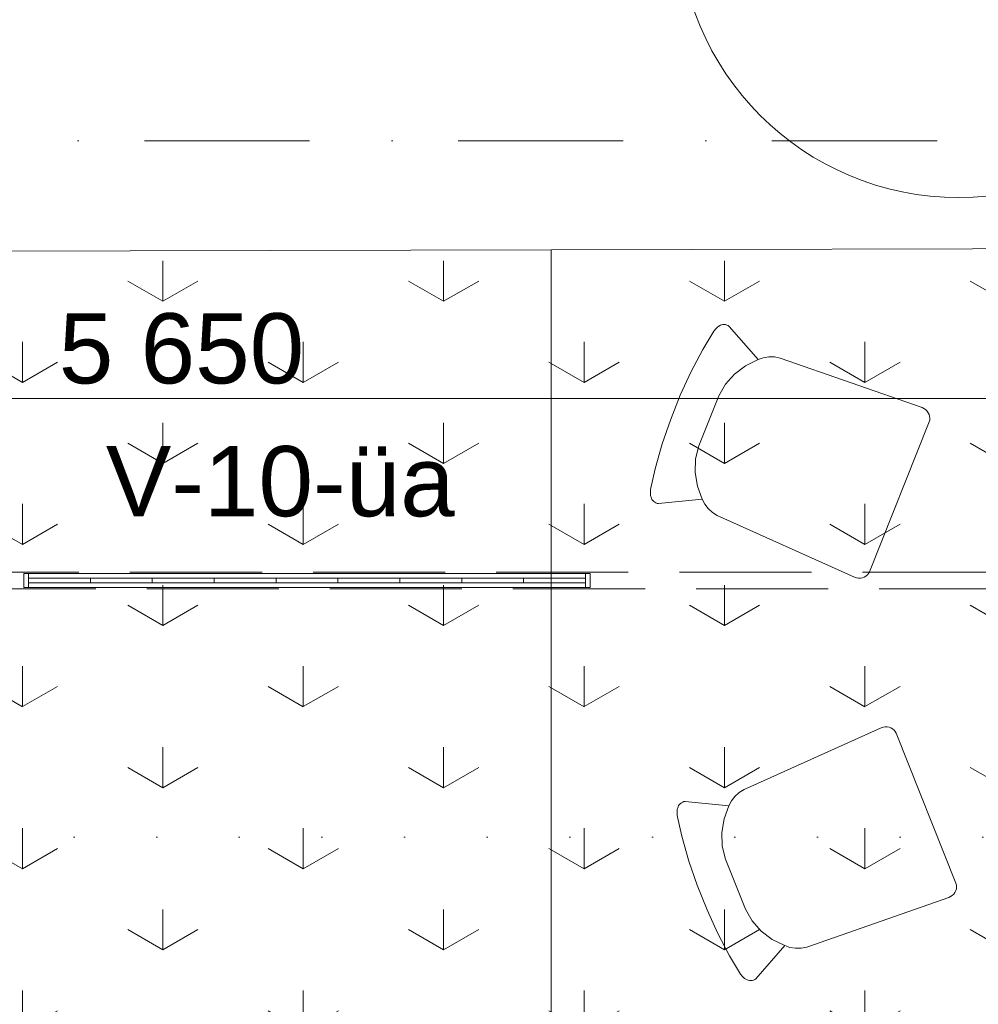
# Model space of a CAD drawing. Header units: millimetres. Extents: x -2532 to 181134, y -4151 to 53885.
# Tile 115 of 220: x 21595 to 23643, y 5600 to 7703. Entities that reach past the tile are written whole.
import ezdxf
from ezdxf.enums import TextEntityAlignment as Align

# ---------------------------------------------------------------- set-up
doc = ezdxf.new("R2010")
doc.units = ezdxf.units.MM
doc.header["$MEASUREMENT"] = 0
for name, pattern in [('Dense Dotted', [176.388884, 0, -176.388884]), ('Dot & Dashed', [670.277762, 352.777767, -176.388884, 0, -141.111112]), ('Hidden Line', [391.222223, 282.222223, -109])]:
    doc.linetypes.add(name, pattern=pattern)
for name, color, linetype in [('AR - Lõikejoon plaanis', 7, 'Continuous'), ('AR - Mööbel', 7, 'Continuous'), ('AR - Teljed', 7, 'Continuous'), ('New_SA - ripplaed', 7, 'Continuous'), ('SA - tähistused - valgustus', 7, 'Continuous'), ('SA - valgustid', 7, 'Continuous')]:
    doc.layers.add(name, color=color, linetype=linetype)
for name, color, linetype, lineweight in [('AR - Lõikejoon plaanis_Pen_No__85', 7, 'Continuous', 9), ('AR - Mööbel_Pen_No__221', 252, 'Continuous', 13), ('AR - Mööbel_Pen_No__4', 8, 'Continuous', 13), ('AR - Teljed_Pen_No__4', 8, 'Continuous', 13), ('New_SA - ripplaed_Pen_No__207', 5, 'Continuous', 9), ('SA - tähistused - valgustus_Pen_No__105', 30, 'Continuous', 5), ('SA - tähistused - valgustus_Pen_No__25', 5, 'Continuous', 15), ('SA - valgustid_Pen_No__105', 30, 'Continuous', 5)]:
    doc.layers.add(name, color=color, linetype=linetype, lineweight=lineweight)
doc.styles.add('GENERATED_STYLE_1', font='txt')
doc.styles.add('GENERATED_STYLE_3', font='txt')
doc.dimstyles.new('GENERATED_STYLE__11', dxfattribs={"dimtxt": 150, "dimasz": 76, "dimexe": 0.18, "dimexo": 0.0625, "dimgap": 0.09, "dimtad": 1, "dimtih": 1, "dimtoh": 1, "dimdec": 0, "dimzin": 0, "dimdsep": 46, "dimtxsty": 'GENERATED_STYLE_3', "dimblk": 'ARROWHEAD_2', "dimblk1": 'ARROWHEAD_2', "dimblk2": 'ARROWHEAD_2', "dimcen": 0.09, "dimse1": 1, "dimse2": 1, "dimclrd": 256, "dimclre": 256, "dimclrt": 256, "dimadec": 0, "dimazin": 0, "dimtfac": 1, "dimtdec": 4, "dimtmove": 0, "dimatfit": 3, "dimfxl": 0, "dimtolj": 1, "dimtzin": 0, "dimarcsym": 0})
doc.dimstyles.new('GENERATED_STYLE__2', dxfattribs={"dimtxt": 150, "dimasz": 76, "dimexe": 0.18, "dimexo": 0.0625, "dimgap": 0.09, "dimtad": 1, "dimtih": 1, "dimtoh": 1, "dimdec": 0, "dimzin": 0, "dimdsep": 46, "dimtxsty": 'GENERATED_STYLE_3', "dimblk": 'ARROWHEAD_2', "dimblk1": 'ARROWHEAD_2', "dimblk2": 'ARROWHEAD_2', "dimcen": 0.09, "dimse1": 1, "dimse2": 1, "dimclrd": 256, "dimclre": 256, "dimclrt": 256, "dimadec": 0, "dimazin": 0, "dimtfac": 1, "dimtdec": 4, "dimtmove": 0, "dimatfit": 3, "dimfxl": 0, "dimtolj": 1, "dimtzin": 0, "dimarcsym": 0})
pattern_1 = [(90, (0, 0), (-600, 0), [86.6025, -259.808]), (90, (300, 173.2), (-600, 0), [86.6025, -259.808]), (30, (0, 0), (-300, 519.615), [86.6025, -259.808]), (30, (0, 346.4), (-300, 519.615), [86.6025, -259.808]), (150, (0, 0), (300, 519.615), [86.6025, -259.808]), (150, (0, 346.4), (300, 519.615), [86.6025, -259.808])]

# ---------------------------------------------------------------- blocks, each defined once
blk = doc.blocks.new('Slab_69_1', base_point=(24201.1, 7923.2))
at = {"layer": 'AR - Mööbel_Pen_No__221', "linetype": 'Continuous', "flags": 128}
blk.add_lwpolyline([(24201.1, 7923.2, 1), (23001.1, 7923.2, 1)], format="xyb", close=True, dxfattribs=at)
blk = doc.blocks.new('Slab_94_1', base_point=(21530.2, 5512.4))
at = {"layer": 'New_SA - ripplaed_Pen_No__207', "linetype": 'Continuous'}
h = blk.add_hatch(dxfattribs=at)
h.set_pattern_fill('Grass_0001', color=256, style=0, pattern_type=2)
h.set_pattern_definition(pattern_1)
h.paths.add_polyline_path([(21530.2, 5512.4), (22730.2, 5512.4), (22730.2, 7211.7), (21530.2, 7209.1)])
at = {"layer": 'New_SA - ripplaed_Pen_No__207', "linetype": 'Continuous', "flags": 128}
blk.add_lwpolyline([(21530.2, 5512.4), (22730.2, 5512.4), (22730.2, 7211.7), (21530.2, 7209.1)], close=True, dxfattribs=at)
blk = doc.blocks.new('Slab_104_1', base_point=(22730.2, 5512.4))
at = {"layer": 'New_SA - ripplaed_Pen_No__207', "linetype": 'Continuous'}
h = blk.add_hatch(dxfattribs=at)
h.set_pattern_fill('Grass_0001', color=256, style=0, pattern_type=2)
h.set_pattern_definition(pattern_1)
h.paths.add_polyline_path([(22730.2, 5512.4), (23930.2, 5512.4), (23930.2, 7214.4), (22730.2, 7211.7)])
at = {"layer": 'New_SA - ripplaed_Pen_No__207', "linetype": 'Continuous', "flags": 128}
blk.add_lwpolyline([(22730.2, 5512.4), (23930.2, 5512.4), (23930.2, 7214.4), (22730.2, 7211.7)], close=True, dxfattribs=at)
blk = doc.blocks.new('Standard grid marker')
at = {"layer": 'AR - Teljed_Pen_No__4', "linetype": 'Dot & Dashed'}
blk.add_line((1000, 0), (44867.9, 0), dxfattribs=at)
at = {"layer": 'AR - Teljed_Pen_No__4', "style": 'GENERATED_STYLE_1'}
for tag, p in [('AC_MarkerText_1_0', (-300, 14.3)), ('AC_MarkerText_1_1', (46167.9, 14.3))]:
    blk.add_attdef(tag, text='', height=250, dxfattribs=at).set_placement(p, align=Align.MIDDLE_CENTER)
blk = doc.blocks.new('Chair 03 22')
at = {"layer": 'AR - Mööbel_Pen_No__4', "linetype": 'Continuous'}
for p, q in [((67.7, 506.5), (22.8, 499.4)), ((122.8, 512.5), (67.7, 506.5)), ((176.3, 515), (122.8, 512.5)), ((233.7, 515), (176.3, 515)), ((287.2, 512.5), (233.7, 515)), ((342.3, 506.5), (287.2, 512.5)), ((387.2, 499.4), (342.3, 506.5)), ((2.6, 486.3), (1.4, 483.7)), ((4.1, 488.7), (2.6, 486.3)), ((6, 490.8), (4.1, 488.7)), ((10.9, 494.5), (6, 490.8)), ((16.4, 497.1), (10.9, 494.5)), ((22.8, 499.4), (16.4, 497.1)), ((393.6, 497.1), (387.2, 499.4)), ((399.1, 494.5), (393.6, 497.1)), ((404, 490.8), (399.1, 494.5)), ((405.9, 488.7), (404, 490.8)), ((407.4, 486.3), (405.9, 488.7)), ((408.6, 483.7), (407.4, 486.3)), ((0.7, 480.9), (0.4, 478)), ((0.4, 478), (0.5, 475)), ((0.5, 475), (1.1, 472.2)), ((1.4, 483.7), (0.7, 480.9)), ((1.1, 472.2), (44.2, 389)), ((365.8, 389), (408.9, 472.2)), ((409.3, 480.9), (408.6, 483.7)), ((408.9, 472.2), (409.5, 475)), ((409.6, 478), (409.3, 480.9)), ((409.5, 475), (409.6, 478)), ((91.7, 424.3), (66.5, 409.2)), ((66.5, 409.2), (91.7, 424.3)), ((119, 434.1), (91.7, 424.3)), ((91.7, 424.3), (119, 434.1)), ((147.5, 438), (119, 434.1)), ((119, 434.1), (147.5, 438)), ((262.5, 438), (147.5, 438)), ((147.5, 438), (147.5, 438)), ((147.5, 438), (147.5, 438)), ((147.5, 438), (262.5, 438)), ((291, 434.1), (262.5, 438)), ((262.5, 438), (291, 434.1)), ((318.3, 424.3), (291, 434.1)), ((291, 434.1), (318.3, 424.3)), ((343.5, 409.2), (318.3, 424.3)), ((318.3, 424.3), (343.5, 409.2)), ((66.5, 409.2), (44.2, 389)), ((44.2, 389), (66.5, 409.2)), ((365.8, 389), (343.5, 409.2)), ((343.5, 409.2), (365.8, 389)), ((36.5, 380.1), (30.4, 369.8)), ((44.2, 389), (36.5, 380.1)), ((373.5, 380.1), (365.8, 389)), ((379.6, 369.8), (373.5, 380.1)), ((26.2, 358.4), (23.9, 346.3)), ((30.4, 369.8), (26.2, 358.4)), ((383.8, 358.4), (379.6, 369.8)), ((386.1, 346.3), (383.8, 358.4)), ((23.9, 346.3), (9.8, 25.4)), ((400.2, 25.4), (386.1, 346.3)), ((9.8, 25.4), (10.1, 21)), ((399.9, 21), (400.2, 25.4)), ((10.1, 21), (11.2, 16.7)), ((11.2, 16.7), (12.8, 12.7)), ((12.8, 12.7), (15.1, 9.1)), ((15.1, 9.1), (17.9, 6)), ((17.9, 6), (21.2, 3.4)), ((21.2, 3.4), (24.7, 1.5)), ((24.7, 1.5), (28.6, 0.4)), ((28.6, 0.4), (32.5, 0)), ((32.5, 0), (377.5, 0)), ((377.5, 0), (381.4, 0.4)), ((381.4, 0.4), (385.3, 1.5)), ((385.3, 1.5), (388.8, 3.4)), ((388.8, 3.4), (392.1, 6)), ((392.1, 6), (394.9, 9.1)), ((394.9, 9.1), (397.2, 12.7)), ((397.2, 12.7), (398.8, 16.7)), ((398.8, 16.7), (399.9, 21))]:
    blk.add_line(p, q, dxfattribs=at)
blk = doc.blocks.new('Fluorescent Lamp 22')
at = {"layer": 'SA - valgustid_Pen_No__105', "linetype": 'Continuous'}
for p, q in [((1210, 30), (0, 30)), ((0, 30), (0, 0)), ((10, 0), (10, 30)), ((1200, 0), (1200, 30)), ((1210, 0), (1210, 30)), ((0, 0), (1210, 0)), ((10, 20), (1200, 20)), ((10, 10), (10, 20)), ((10, 20), (1200, 20)), ((10, 10), (1200, 10)), ((10, 10), (1200, 10)), ((142.2, 10), (142.2, 20)), ((274.4, 10), (274.4, 20)), ((406.7, 10), (406.7, 20)), ((538.9, 10), (538.9, 20)), ((671.1, 10), (671.1, 20)), ((803.3, 10), (803.3, 20)), ((935.6, 10), (935.6, 20)), ((1067.8, 10), (1067.8, 20)), ((1200, 10), (1200, 20))]:
    blk.add_line(p, q, dxfattribs=at)
blk = doc.blocks.new('Beam_220_1', base_point=(19109.6, 6505.2))
at = {"layer": 'SA - valgustid_Pen_No__105', "linetype": 'Hidden Line'}
for p, q in [((19091.7, 6523.1), (24777.7, 6523.1)), ((19127.5, 6487.3), (24741.9, 6487.3))]:
    blk.add_line(p, q, dxfattribs=at)
blk = doc.blocks.new('*D2152')
at = {"layer": 'SA - tähistused - valgustus_Pen_No__105', "linetype": 'Continuous'}
for p, q in [((19109.6, 4469.8), (19109.6, 4619.8)), ((24759.8, 4469.8), (24759.8, 4619.8)), ((19138.5, 4594.8), (19080.7, 4494.8)), ((24730.9, 4494.8), (24788.6, 4594.8)), ((19060.7, 4544.8), (19109.6, 4544.8)), ((19109.6, 4544.8), (24759.8, 4544.8)), ((24759.8, 4544.8), (24808.7, 4544.8))]:
    blk.add_line(p, q, dxfattribs=at)
at = {"layer": 'SA - tähistused - valgustus_Pen_No__105', "insert": (21678.2, 4574.8), "char_height": 150, "attachment_point": 7, "style": 'GENERATED_STYLE_3'}
blk.add_mtext('\\A1;{\\pql;\\fArial|b0|i0|c0|p34;5\xa0650}', dxfattribs=at)
blk = doc.blocks.new('ARROWHEAD_2')
at = {"linetype": 'Continuous'}
for p, q in [((-0.378, -0.655), (0.378, 0.655)), ((0, 0), (-1, 0))]:
    blk.add_line(p, q, dxfattribs=at)
blk = doc.blocks.new('*D2332')
at = {"layer": 'SA - tähistused - valgustus_Pen_No__25', "linetype": 'Continuous'}
for p, q in [((19109.6, 6819.2), (19109.6, 6969.2)), ((24759.8, 6819.2), (24759.8, 6969.2)), ((19138.5, 6944.2), (19080.7, 6844.2)), ((24730.9, 6844.2), (24788.6, 6944.2)), ((19060.7, 6894.2), (19109.6, 6894.2)), ((19109.6, 6894.2), (24759.8, 6894.2)), ((24759.8, 6894.2), (24808.7, 6894.2))]:
    blk.add_line(p, q, dxfattribs=at)
at = {"layer": 'SA - tähistused - valgustus_Pen_No__25', "insert": (21678.2, 6924.2), "char_height": 150, "attachment_point": 7, "style": 'GENERATED_STYLE_3'}
blk.add_mtext('\\A1;{\\pql;\\fArial|b0|i0|c0|p34;5\xa0650}', dxfattribs=at)
blk = doc.blocks.new('Cutting Plane_2_1', base_point=(-2009.2, 5957.3))
at = {"layer": 'AR - Lõikejoon plaanis_Pen_No__85', "linetype": 'Dense Dotted'}
blk.add_line((-1409.2, 5957.3), (43546.8, 5957.3), dxfattribs=at)
blk = doc.blocks.new('Label_352_1', base_point=(22172.4, 6491))
at = {"layer": 'SA - tähistused - valgustus_Pen_No__105', "insert": (21778.8, 6792.5), "char_height": 150, "attachment_point": 1, "style": 'GENERATED_STYLE_3'}
blk.add_mtext('\\A1;{\\pql;\\pt0,105000;\\fArial|b0|i0|c0|p34;V-10-üa\\fArial|b0|i0|c0|p34;\\A1{\\H.66x;\\S^  ;}\\fArial|b0|i0|c0|p34;\\fArial|b0|i0|c0|p34;\\A1{\\H.66x;\\S^  ;}\\fArial|b0|i0|c0|p34; \\fArial|b0|i0|c0|p34;\\fArial|b0|i0|c0|p34;\\fArial|b0|i0|c0|p34;\\fArial|b0|i0|c0|p34;\\fArial|b0|i0|c0|p34;\\fArial|b0|i0|c0|p34;\\fArial|b0|i0|c0|p34;\\fArial|b0|i0|c0|p34;\\fArial|b0|i0|c0|p34;\\fArial|b0|i0|c0|p34;\\fArial|b0|i0|c0|p34;\\fArial|b0|i0|c0|p34;\\fArial|b0|i0|c0|p34;\\fArial|b0|i0|c0|p34;\\fArial|b0|i0|c0|p34;\\fArial|b0|i0|c0|p34;\\fArial|b0|i0|c0|p34;\\fArial|b0|i0|c0|p34;\\fArial|b0|i0|c0|p34;\\fArial|b0|i0|c0|p34;\\fArial|b0|i0|c0|p34;\\fArial|b0|i0|c0|p34;\\fArial|b0|i0|c0|p34;\\fArial|b0|i0|c0|p34;\\fArial|b0|i0|c0|p34;\\fArial|b0|i0|c0|p34;\\fArial|b0|i0|c0|p34;\\fArial|b0|i0|c0|p34;\\fArial|b0|i0|c0|p34;\\fArial|b0|i0|c0|p34;\\fArial|b0|i0|c0|p34;\\fArial|b0|i0|c0|p34;\\fArial|b0|i0|c0|p34;\\fArial|b0|i0|c0|p34;\\fArial|b0|i0|c0|p34;\\fArial|b0|i0|c0|p34;\\fArial|b0|i0|c0|p34;\\fArial|b0|i0|c0|p34;\\fArial|b0|i0|c0|p34;\\fArial|b0|i0|c0|p34;\\fArial|b0|i0|c0|p34;\\fArial|b0|i0|c0|p34;\\fArial|b0|i0|c0|p34;}', dxfattribs=at)

msp = doc.modelspace()

# ---------------------------------------------------------------- block references
at = {"layer": 'AR - Lõikejoon plaanis'}
msp.add_blockref('Cutting Plane_2_1', (-2009.2, 5957.3), dxfattribs=at)
at = {"layer": 'AR - Mööbel', "linetype": 'Continuous'}
msp.add_blockref('Slab_69_1', (24201.1, 7923.2), dxfattribs=at)
at = {"layer": 'AR - Mööbel', "linetype": 'Continuous', "xscale": -1, "zscale": 1000, "rotation": 68.27014854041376}
msp.add_blockref('Chair 03 22', (23549.7, 6874.5), dxfattribs=at)
at = {"layer": 'AR - Mööbel', "linetype": 'Continuous', "zscale": 1000, "rotation": 111.7298514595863}
msp.add_blockref('Chair 03 22', (23606.7, 5828.3), dxfattribs=at)
at = {"layer": 'AR - Teljed', "linetype": 'Continuous', "zscale": 1000}
msp.add_blockref('Standard grid marker', (-1931.8, 7444.8), dxfattribs=at)
at = {"layer": 'New_SA - ripplaed', "linetype": 'Continuous'}
for name, p in [('Slab_94_1', (21530.2, 5512.4)), ('Slab_104_1', (22730.2, 5512.4))]:
    msp.add_blockref(name, p, dxfattribs=at)
at = {"layer": 'SA - tähistused - valgustus', "linetype": 'Continuous'}
msp.add_blockref('Label_352_1', (22172.4, 6491), dxfattribs=at)
at = {"layer": 'SA - valgustid'}
msp.add_blockref('Beam_220_1', (19109.6, 6505.2), dxfattribs=at)
at = {"layer": 'SA - valgustid', "linetype": 'Continuous', "zscale": 1000}
msp.add_blockref('Fluorescent Lamp 22', (21603.5, 6490.2), dxfattribs=at)

# ---------------------------------------------------------------- dimensions: what is measured, and where the dimension line sits
at = {"layer": 'SA - tähistused - valgustus', "linetype": 'Continuous'}
for base, dimstyle, picture, middle in [((24759.8, 6894.2), 'GENERATED_STYLE__11', '*D2332', (21942.2, 6999.2)), ((24759.8, 4544.8), 'GENERATED_STYLE__2', '*D2152', (21942.2, 4649.8))]:
    dim = msp.add_linear_dim(base=base, p1=(19109.6, 6505.2), p2=(24759.8, 6505.2), dimstyle=dimstyle, dxfattribs=at)
    dim.commit()
    dim.dimension.update_dxf_attribs({"geometry": picture, "text_midpoint": middle, "dimtype": 160})

doc.saveas('drawing.dxf')
